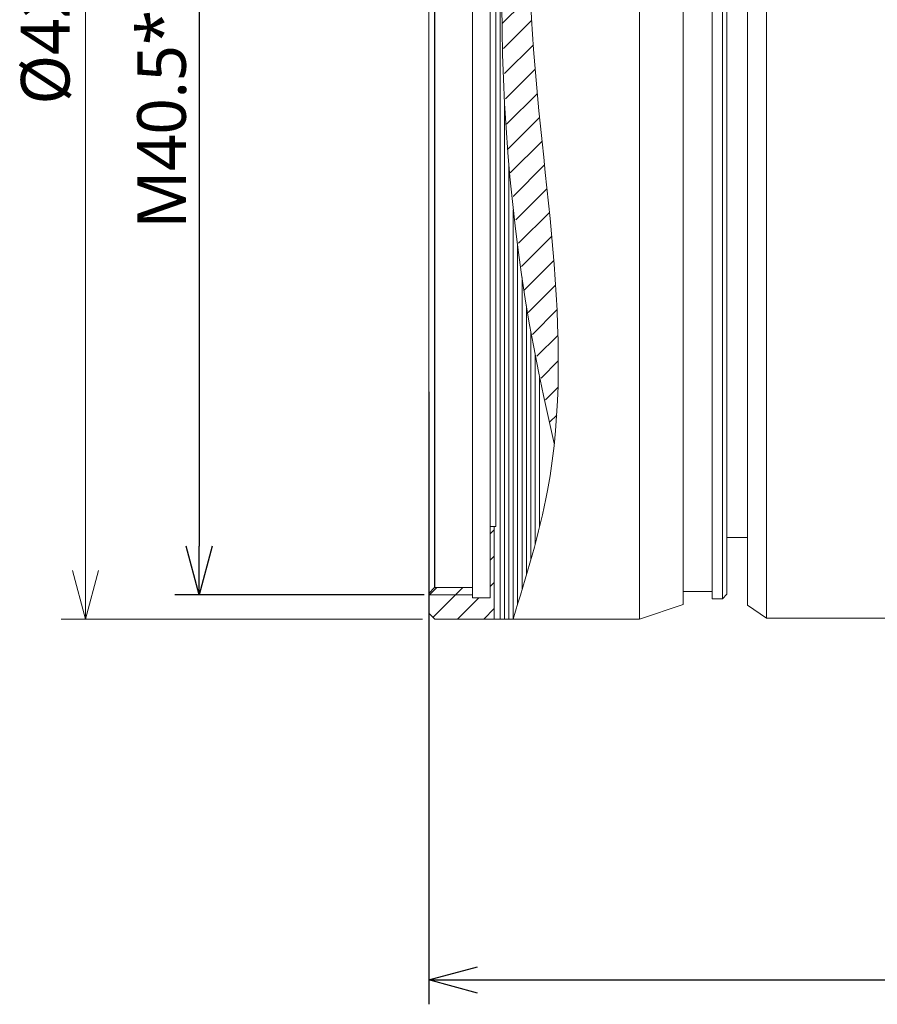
# Model space of a CAD drawing. Header units: millimetres. Extents: x 6353 to 6464, y -1284 to -1026.
# Tile 1 of 9: x 6353 to 6382, y -1281 to -1248. Entities that reach past the tile are written whole.
import ezdxf

# ---------------------------------------------------------------- set-up
doc = ezdxf.new("R2010")
doc.units = ezdxf.units.MM
doc.header["$LTSCALE"] = 0.667
doc.layers.get('0').update_dxf_attribs({"lineweight": 15})
doc.layers.add('1', color=7, linetype='Continuous', true_color=0xffffff)
doc.layers.add('3', color=7, linetype='Continuous', true_color=0xffffff)
doc.layers.add('5 标注', color=7, linetype='Continuous')
doc.styles.get("Standard").update_dxf_attribs({"font": 'Roboto-Regular.ttf'})

# ---------------------------------------------------------------- blocks, each defined once
blk = doc.blocks.new('_Open30')
at = {"color": 0, "linetype": 'ByBlock', "lineweight": -2}
for p, q in [((-1, 0.268), (0, 0)), ((0, 0), (-1, -0.268)), ((0, 0), (-1, 0))]:
    blk.add_line(p, q, dxfattribs=at)

msp = doc.modelspace()

# ---------------------------------------------------------------- linework, layer by layer
msp.add_line((6355.166, -1227.757), (6355.166, -1266.525))
at = {"color": 7, "ltscale": 0.667}
msp.add_line((6369.213, -1265.026), (6369.022, -1265.026), dxfattribs=at)
at = {"color": 7}
msp.add_line((6366.707, -1268.192), (6354.333, -1268.192), dxfattribs=at)
at = {"color": 0, "linetype": 'ByBlock', "lineweight": -2}
for p, q in [((6366.922, -1280.546), (6368.59, -1280.099)), ((6368.59, -1280.993), (6366.922, -1280.546)), ((6366.922, -1280.546), (6368.59, -1280.546))]:
    msp.add_line(p, q, dxfattribs=at)
at = {"color": 7}
msp.add_open_spline([(6369.261, -1226.089), (6369.743, -1228.711), (6371.022, -1235.661), (6369.594, -1248.26), (6372.362, -1259.918), (6370.256, -1266.731), (6369.804, -1268.192)], degree=3, knots=[0, 0, 0, 0, 7.962283, 21.103266, 37.796019, 42.351642, 42.351642, 42.351642, 42.351642], dxfattribs=at)
at = {"layer": '1', "color": 7, "linetype": 'Continuous', "lineweight": 18}
for p, q in [((6366.922, -1226.909), (6366.922, -1267.309)), ((6367.122, -1227.109), (6367.122, -1267.109)), ((6368.422, -1227.109), (6368.422, -1267.109)), ((6369.022, -1227.909), (6369.022, -1266.309)), ((6366.922, -1247.141), (6366.922, -1267.991)), ((6367.124, -1247.141), (6367.124, -1267.109)), ((6369.213, -1265.026), (6369.213, -1247.109)), ((6369.363, -1247.109), (6369.363, -1268.192)), ((6374.132, -1247.141), (6374.132, -1268.192)), ((6375.632, -1247.141), (6375.632, -1267.692)), ((6376.627, -1247.141), (6376.627, -1267.492)), ((6376.977, -1247.141), (6376.977, -1267.492)), ((6377.127, -1247.141), (6377.127, -1267.342)), ((6377.827, -1247.109), (6377.827, -1267.71)), ((6378.477, -1247.109), (6378.477, -1268.16)), ((6369.513, -1268.192), (6369.513, -1250.513)), ((6369.663, -1252.658), (6369.663, -1268.192)), ((6369.813, -1268.165), (6369.813, -1254.177)), ((6369.963, -1255.42), (6369.963, -1267.679)), ((6370.113, -1267.187), (6370.113, -1256.498)), ((6370.263, -1257.462), (6370.263, -1266.685)), ((6370.413, -1266.166), (6370.413, -1258.342)), ((6370.563, -1259.155), (6370.563, -1265.621)), ((6370.713, -1259.916), (6370.713, -1265.036)), ((6369.163, -1268.192), (6369.163, -1265.026)), ((6377.127, -1265.392), (6377.827, -1265.392)), ((6369.022, -1267.459), (6369.022, -1266.309)), ((6366.922, -1267.309), (6367.122, -1267.109)), ((6367.122, -1267.109), (6368.422, -1267.109)), ((6368.422, -1267.109), (6368.422, -1267.459)), ((6366.922, -1267.359), (6368.422, -1267.359)), ((6368.422, -1267.459), (6369.022, -1267.459)), ((6375.632, -1267.242), (6376.627, -1267.242)), ((6376.627, -1267.492), (6376.977, -1267.492)), ((6376.977, -1267.492), (6377.127, -1267.342)), ((6374.132, -1268.192), (6375.632, -1267.692)), ((6377.827, -1267.71), (6378.477, -1268.16)), ((6366.922, -1267.991), (6367.124, -1268.192)), ((6367.124, -1268.192), (6374.132, -1268.192)), ((6378.477, -1268.16), (6385.163, -1268.16))]:
    msp.add_line(p, q, dxfattribs=at)
at = {"layer": '1', "color": 7, "linetype": 'Continuous', "ltscale": 0.667}
for p, q in [((6369.449, -1247.788), (6370.128, -1247.109)), ((6369.483, -1248.652), (6370.448, -1247.687)), ((6369.518, -1249.515), (6370.5, -1248.534)), ((6369.552, -1250.379), (6370.564, -1249.367)), ((6369.586, -1251.243), (6370.637, -1250.192)), ((6369.62, -1252.107), (6370.715, -1251.012)), ((6369.711, -1252.914), (6370.799, -1251.826)), ((6369.806, -1253.717), (6370.883, -1252.641)), ((6369.902, -1254.519), (6370.967, -1253.454)), ((6369.997, -1255.322), (6371.05, -1254.269)), ((6370.093, -1256.124), (6371.125, -1255.092)), ((6370.188, -1256.927), (6371.2, -1255.916)), ((6370.319, -1257.694), (6371.254, -1256.759)), ((6370.469, -1258.443), (6371.309, -1257.602)), ((6370.618, -1259.191), (6371.333, -1258.476)), ((6370.768, -1259.939), (6371.355, -1259.353)), ((6370.918, -1260.687), (6371.343, -1260.262)), ((6371.068, -1261.436), (6371.3, -1261.204)), ((6369.022, -1265.277), (6369.163, -1265.137)), ((6369.022, -1266.175), (6369.163, -1266.035)), ((6366.941, -1267.359), (6367.191, -1267.109)), ((6367.839, -1267.359), (6368.089, -1267.109)), ((6369.022, -1267.073), (6369.163, -1266.933)), ((6366.922, -1267.377), (6366.941, -1267.359)), ((6367.065, -1268.133), (6367.839, -1267.359)), ((6367.903, -1268.192), (6368.637, -1267.459)), ((6368.801, -1268.192), (6369.163, -1267.831))]:
    msp.add_line(p, q, dxfattribs=at)
at = {"layer": '3', "color": 7, "linetype": 'Continuous', "lineweight": 18}
msp.add_arc((6433.625, -1247.109), 64.202, 169.54172, 193.57938, dxfattribs=at)
at = {"layer": '5 标注'}
msp.add_line((6359.063, -1228.526), (6359.063, -1265.691), dxfattribs=at)
at = {"layer": '5 标注', "color": 7}
for p, q in [((6366.922, -1260.409), (6366.922, -1281.38)), ((6366.762, -1267.359), (6358.229, -1267.359)), ((6368.59, -1280.546), (6431.979, -1280.546))]:
    msp.add_line(p, q, dxfattribs=at)

# ---------------------------------------------------------------- block references
at = {"ltscale": 0.667, "xscale": 1.6675, "yscale": 1.6675, "zscale": 1.6675, "rotation": 270}
msp.add_blockref('_Open30', (6355.166, -1268.192), dxfattribs=at)
at = {"layer": '5 标注', "ltscale": 0.667, "xscale": 1.6675, "yscale": 1.6675, "zscale": 1.6675, "rotation": 270}
msp.add_blockref('_Open30', (6359.063, -1267.359), dxfattribs=at)

# ---------------------------------------------------------------- texts
at = {"color": 7, "ltscale": 0.667, "insert": (6353.828, -1247.567), "char_height": 1.6675, "attachment_point": 5, "rotation": 90}
msp.add_mtext('%%c42.1{}{{\\H0.7x;}{}}', dxfattribs=at)
at = {"layer": '5 标注', "color": 7, "ltscale": 0.667, "insert": (6357.789, -1247.109), "char_height": 1.6675, "attachment_point": 5, "rotation": 90}
msp.add_mtext('M40.5*P0.5-6H', dxfattribs=at)

doc.saveas('drawing.dxf')
